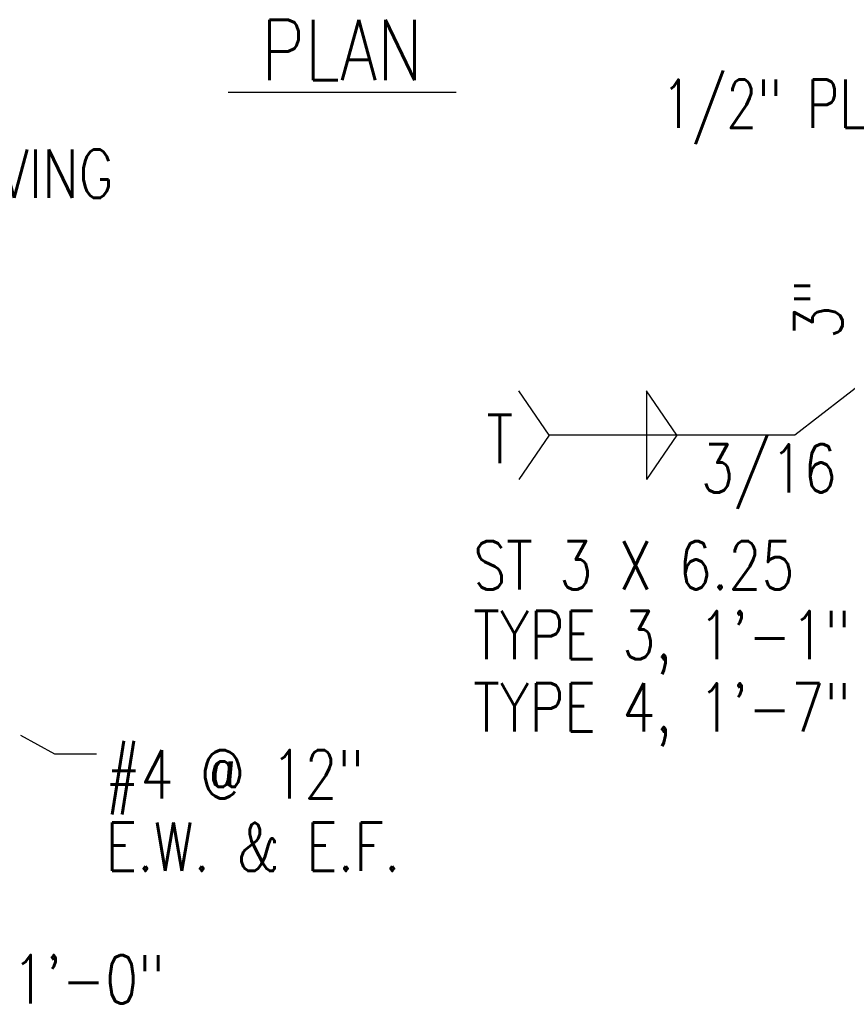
# Model space of a CAD drawing. Extents: x 0 to 7.6, y 0 to 9.85.
# Tile 26 of 39: x 2.86 to 4.58, y 4.68 to 6.71. Entities that reach past the tile are written whole.
import ezdxf

# ---------------------------------------------------------------- set-up
doc = ezdxf.new("R2010")
doc.units = 0
doc.header["$MEASUREMENT"] = 0
doc.layers.add('E-DETL-TEXT', color=3, linetype='CONTINUOUS')
doc.styles.add('ROMANS', font='ROMANS.SHX', dxfattribs={"width": 0.8})

msp = doc.modelspace()

# ---------------------------------------------------------------- linework, layer by layer
at = {"layer": 'E-DETL-TEXT'}
for p, q in [((4.8794, 6.1752), (4.4667, 5.8551)), ((3.9585, 5.8551), (3.8955, 5.9471)), ((4.1597, 5.9471), (4.1597, 5.7631)), ((4.2227, 5.8551), (4.1597, 5.9471)), ((3.9585, 5.8551), (3.8955, 5.7631)), ((4.4667, 5.8551), (3.9585, 5.8551)), ((4.2227, 5.8551), (4.1597, 5.7631)), ((2.8643, 5.2345), (2.9344, 5.196)), ((2.9344, 5.196), (3.0215, 5.196))]:
    msp.add_line(p, q, dxfattribs=at)

# ---------------------------------------------------------------- texts
at = {"layer": 'E-DETL-TEXT', "style": 'ROMANS', "width": 0.8}
for s, height, p in [('%%U PLAN ', 0.125, (3.2942, 6.5895)), ('1/2" PL', 0.1, (4.1894, 6.4906)), ('PAVING', 0.1, (2.6863, 6.3458)), ('T', 0.1, (3.8289, 5.7971)), ('3/16', 0.1, (4.2725, 5.7363)), ('ST 3 X 6.25 ', 0.1, (3.8012, 5.5359)), ('TYPE 3, 1\'-1"', 0.1, (3.8012, 5.3915)), ('TYPE 4, 1\'-7"', 0.1, (3.8012, 5.242)), ('#4 @ 12"', 0.1, (3.0405, 5.1038)), ('E.W. & E.F.', 0.1, (3.0405, 4.9538))]:
    msp.add_text(s, height=height, dxfattribs=at).set_placement(p)
for s, rotation, p in [('3"', 90.0001, (4.5654, 6.0546)), ('1\'-0"', 0.0001, (2.8473, 4.6796))]:
    msp.add_text(s, height=0.1, rotation=rotation, dxfattribs=at).set_placement(p)

doc.saveas('drawing.dxf')
